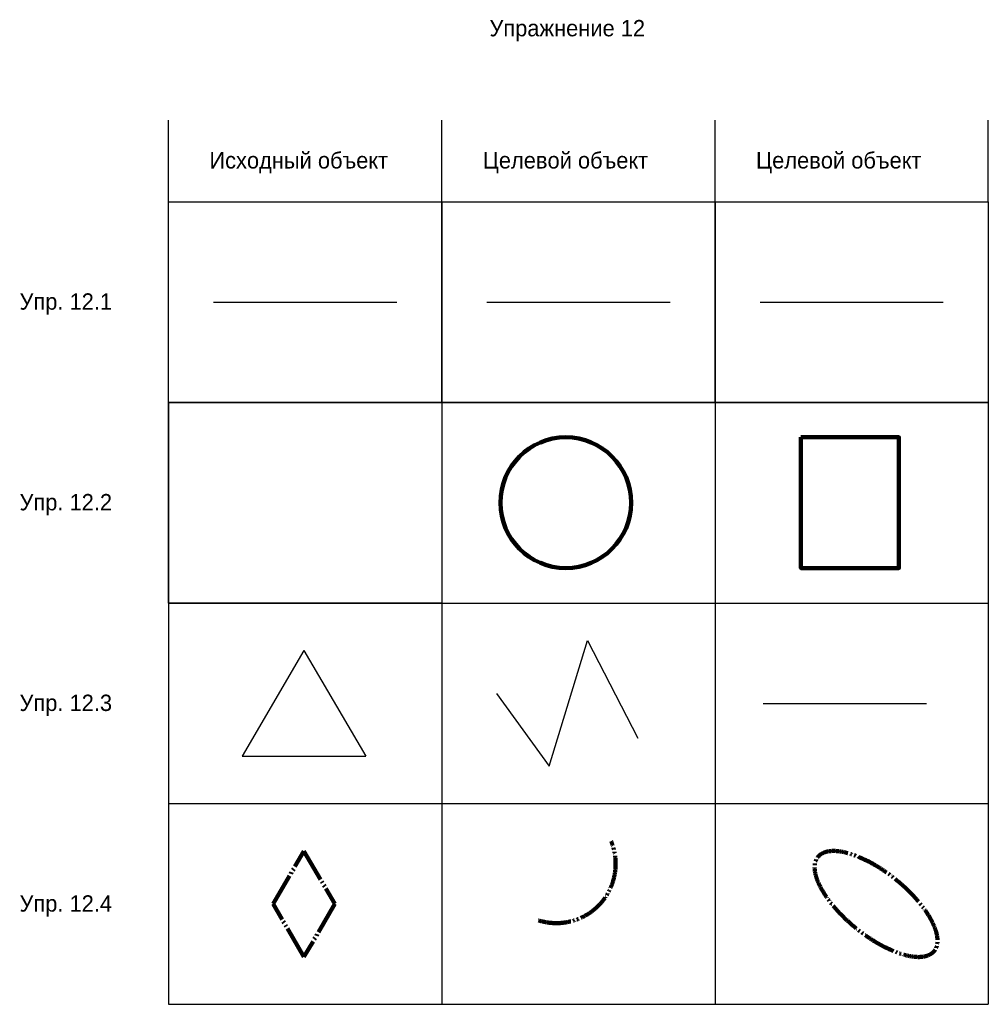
# Model space of a CAD drawing. Header units: millimetres. Extents: x 8349 to 14278, y 31833 to 37857.
import ezdxf

# ---------------------------------------------------------------- set-up
doc = ezdxf.new("R2010")
doc.units = ezdxf.units.MM
doc.linetypes.add('ГОСТ 2.303 9', pattern=[26.5, 20, -1.5, 1, -1.5, 1, -1.5])
doc.layers.add('Зеленый', color=6, linetype='Continuous')
doc.layers.add('Простая линия', color=7, linetype='Continuous')
doc.layers.add('Красный', color=1, linetype='Continuous', lineweight=158)
doc.layers.add('Синий', color=5, linetype='Continuous', lineweight=106)
doc.linetypes.add('ГОСТ 2.303 8', pattern='A,40,[2,GOST 2.303-68.shx,S=1,R=0,X=0,Y=0],-8', length=48)

msp = doc.modelspace()

# ---------------------------------------------------------------- linework, layer by layer
at = {"ltscale": 100}
for p, q in [((9259.4, 36743.1), (9259.4, 37243.1)), ((10932.3, 36743.1), (10932.3, 37243.1)), ((12605.3, 36743.1), (12605.3, 37243.1)), ((14278.2, 36743.1), (14278.2, 37243.1)), ((9259.4, 35515.7), (14278.2, 35515.7)), ((9259.4, 35515.7), (9259.4, 31833.5)), ((10932.3, 35515.7), (10932.3, 31833.5)), ((12605.3, 35515.7), (12605.3, 31833.5)), ((14278.2, 35515.7), (14278.2, 31833.5)), ((9259.4, 34288.3), (14278.2, 34288.3)), ((9259.4, 33060.9), (14278.2, 33060.9)), ((9259.4, 31833.5), (14278.2, 31833.5))]:
    msp.add_line(p, q, dxfattribs=at)
for points in [[(9259.4, 36743.1), (10932.3, 36743.1), (10932.3, 35515.7), (9259.4, 35515.7)], [(10932.3, 36743.1), (12605.3, 36743.1), (12605.3, 35515.7), (10932.3, 35515.7)], [(12605.3, 36743.1), (14278.2, 36743.1), (14278.2, 35515.7), (12605.3, 35515.7)], [(9259.4, 35515.7), (10932.3, 35515.7), (10932.3, 34288.3), (9259.4, 34288.3)]]:
    msp.add_lwpolyline(points, close=True, dxfattribs=at)
at = {"layer": 'Зеленый', "ltscale": 10}
for p, q in [((11591, 33290.7), (11825.8, 34058.4)), ((11825.8, 34058.4), (12133.8, 33461.9)), ((10089.4, 33997.3), (9710.4, 33351.8)), ((10089.4, 33997.3), (10468.4, 33351.8)), ((11268.3, 33735.7), (11591, 33290.7)), ((12899.6, 33674.6), (13899.6, 33674.6)), ((9710.4, 33351.8), (10468.4, 33351.8))]:
    msp.add_line(p, q, dxfattribs=at)
at = {"layer": 'Красный', "ltscale": 100}
msp.add_lwpolyline([(13130.9, 35302), (13730.9, 35302), (13730.9, 34502), (13130.9, 34502)], close=True, dxfattribs=at)
msp.add_circle((11691.9, 34902), 400, dxfattribs=at)
at = {"layer": 'Простая линия', "linetype": 'ГОСТ 2.303 8', "ltscale": 10}
for p, q in [((9534.8, 36129.4), (10656.9, 36129.4)), ((11207.7, 36129.4), (12329.9, 36129.4)), ((12880.7, 36129.4), (14002.8, 36129.4))]:
    msp.add_line(p, q, dxfattribs=at)
at = {"layer": 'Синий', "linetype": 'ГОСТ 2.303 9', "ltscale": 10}
msp.add_lwpolyline([(10278.9, 32447.2), (10089.4, 32124.4), (9899.9, 32447.2), (10089.4, 32769.9), (10278.9, 32447.2)], close=True, dxfattribs=at)
msp.add_arc((11634.1, 32692.8), 362.9, 252.46174, 22.36032, dxfattribs=at)
msp.add_ellipse((13591.1, 32447.2), major_axis=(355.9, -287.8), ratio=0.420343, dxfattribs=at)

# ---------------------------------------------------------------- texts
at = {"ltscale": 100, "char_height": 100, "width": 1232.259, "attachment_point": 1}
for s, insert in [('Упражнение 12', (11224.6, 37855)), ('Исходный объект\\P\\P', (9510.4, 37046.4)), ('Целевой объект', (11183.4, 37046.4)), ('Целевой объект', (12856.3, 37046.4)), ('Упр. 12.1\\P\\P', (8348.3, 36182.7)), ('Упр. 12.2\\P\\P', (8348.3, 34955.2)), ('Упр. 12.3\\P\\P', (8348.3, 33727.8)), ('Упр. 12.4\\P\\P', (8348.3, 32500.4))]:
    msp.add_mtext(s, dxfattribs=dict(at, insert=insert))

doc.saveas('drawing.dxf')
